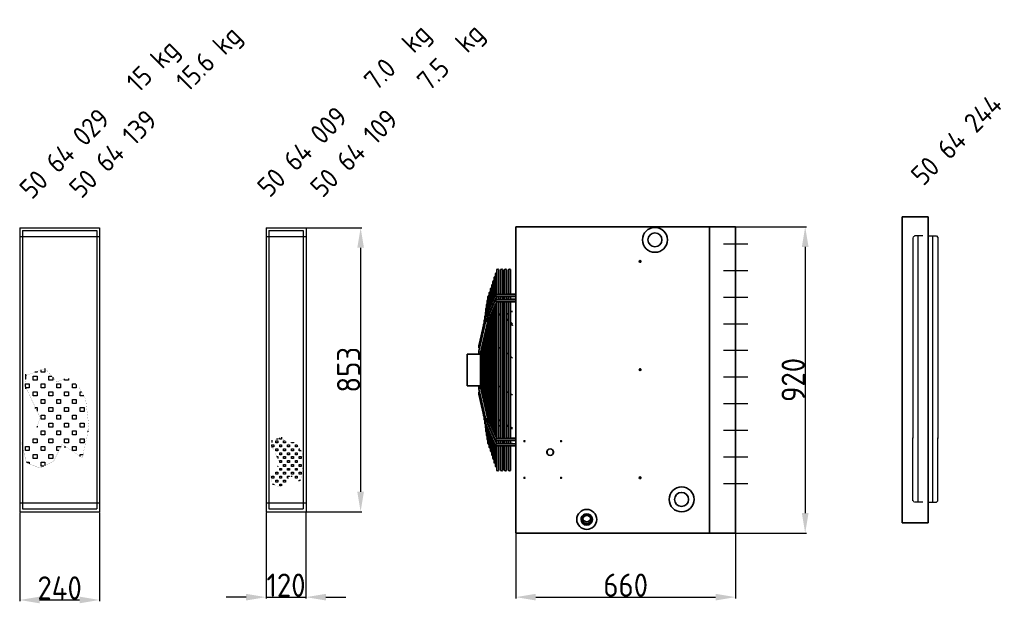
# Model space of a CAD drawing. Extents: x 1071 to 12552, y 777 to 10283.
# Tile 4 of 9: x 6776 to 9734, y 2397 to 4150. Entities that reach past the tile are written whole.
import ezdxf

# ---------------------------------------------------------------- set-up
doc = ezdxf.new("R2010")
doc.units = 0
doc.header["$LTSCALE"] = 2
doc.header["$PDMODE"] = 3
doc.header["$PDSIZE"] = 0.5
doc.linetypes.add('HIDDEN', pattern=[0.375, 0.25, -0.125])
doc.layers.get('DEFPOINTS').update_dxf_attribs({"linetype": 'CONTINUOUS'})
for name, color, linetype in [('DIMENSIONS', 5, 'CONTINUOUS'), ('HIDDEN', 4, 'HIDDEN'), ('MARK BV', 7, 'CONTINUOUS'), ('TEXT', 5, 'CONTINUOUS')]:
    doc.layers.add(name, color=color, linetype=linetype)
doc.layers.add('Visible', color=7, linetype='CONTINUOUS', lineweight=35)
doc.styles.get("Standard").update_dxf_attribs({"font": 'ISOCP'})
doc.dimstyles.new('STANDARD$0', dxfattribs={"dimscale": 5, "dimtxt": 3, "dimasz": 3, "dimexe": 2, "dimexo": 1, "dimgap": 0.5, "dimtad": 1, "dimdec": 1, "dimdsep": 46, "dimtxsty": 'Standard', "dimcen": -1, "dimclrd": 256, "dimclre": 256, "dimclrt": 256, "dimadec": 0, "dimazin": 0, "dimtfac": 1, "dimtdec": 0, "dimtmove": 0, "dimatfit": 3, "dimfxl": 0, "dimtvp": 0.75, "dimtolj": 1, "dimtzin": 0, "dimarcsym": 0})

# ---------------------------------------------------------------- blocks, each defined once
blk = doc.blocks.new('*D55')
at = {"layer": 'DEFPOINTS', "color": 0}
for p in [(8872.7, 3527.9), (8872.7, 2607.9), (9135.6, 2607.9)]:
    blk.add_point(p, dxfattribs=at)
at = {"layer": 'DIMENSIONS', "lineweight": -2}
for p, q in [((8874.7, 3527.9), (9139.6, 3527.9)), ((9135.6, 3467.9), (9135.6, 2667.9)), ((8874.7, 2607.9), (9139.6, 2607.9))]:
    blk.add_line(p, q, dxfattribs=at)
at = {"layer": 'DIMENSIONS'}
for points in [[(9125.6, 3467.9), (9145.6, 3467.9), (9135.6, 3527.9)], [(9125.6, 2667.9), (9145.6, 2667.9), (9135.6, 2607.9)]]:
    blk.add_solid(points, dxfattribs=at)
at = {"layer": 'DIMENSIONS', "insert": (9099.6, 3067.9), "char_height": 70, "attachment_point": 5, "rotation": 90}
blk.add_mtext('\\A1;920', dxfattribs=at)
blk = doc.blocks.new('*D63')
at = {"layer": 'DEFPOINTS', "color": 0}
for p in [(7636.1, 3525.1), (7636.1, 2672.1), (7800.2, 2672.1)]:
    blk.add_point(p, dxfattribs=at)
at = {"layer": 'DIMENSIONS', "lineweight": -2}
for p, q in [((7638.1, 3525.1), (7804.2, 3525.1)), ((7800.2, 3465.1), (7800.2, 2732.1)), ((7638.1, 2672.1), (7804.2, 2672.1))]:
    blk.add_line(p, q, dxfattribs=at)
at = {"layer": 'DIMENSIONS'}
for points in [[(7790.2, 3465.1), (7810.2, 3465.1), (7800.2, 3525.1)], [(7790.2, 2732.1), (7810.2, 2732.1), (7800.2, 2672.1)]]:
    blk.add_solid(points, dxfattribs=at)
at = {"layer": 'DIMENSIONS', "insert": (7764.2, 3098.6), "char_height": 70, "attachment_point": 5, "rotation": 90}
blk.add_mtext('\\A1;853', dxfattribs=at)
blk = doc.blocks.new('*D65')
at = {"layer": 'DEFPOINTS', "color": 0}
for p in [(8266.4, 2607.9), (8926.4, 2607.9), (8926.4, 2415.3)]:
    blk.add_point(p, dxfattribs=at)
at = {"layer": 'DIMENSIONS', "lineweight": -2}
for p, q in [((8266.4, 2605.9), (8266.4, 2411.3)), ((8926.4, 2605.9), (8926.4, 2411.3)), ((8326.4, 2415.3), (8866.4, 2415.3))]:
    blk.add_line(p, q, dxfattribs=at)
at = {"layer": 'DIMENSIONS'}
for points in [[(8326.4, 2425.3), (8326.4, 2405.3), (8266.4, 2415.3)], [(8866.4, 2425.3), (8866.4, 2405.3), (8926.4, 2415.3)]]:
    blk.add_solid(points, dxfattribs=at)
at = {"layer": 'DIMENSIONS', "insert": (8596.4, 2451.3), "char_height": 70, "attachment_point": 5}
blk.add_mtext('\\A1;660', dxfattribs=at)
blk = doc.blocks.new('*D66')
at = {"layer": 'DEFPOINTS', "color": 0}
for p in [(7516.1, 2672.1), (7636.1, 2672.1), (7636.1, 2415.3)]:
    blk.add_point(p, dxfattribs=at)
at = {"layer": 'DIMENSIONS', "lineweight": -2}
for p, q in [((7516.1, 2670.1), (7516.1, 2411.3)), ((7636.1, 2670.1), (7636.1, 2411.3)), ((7456.1, 2415.3), (7396.1, 2415.3)), ((7516.1, 2415.3), (7636.1, 2415.3)), ((7696.1, 2415.3), (7756.1, 2415.3))]:
    blk.add_line(p, q, dxfattribs=at)
at = {"layer": 'DIMENSIONS'}
for points in [[(7456.1, 2425.3), (7456.1, 2405.3), (7516.1, 2415.3)], [(7696.1, 2425.3), (7696.1, 2405.3), (7636.1, 2415.3)]]:
    blk.add_solid(points, dxfattribs=at)
at = {"layer": 'DIMENSIONS', "insert": (7576.1, 2451.3), "char_height": 70, "attachment_point": 5}
blk.add_mtext('\\A1;120', dxfattribs=at)
blk = doc.blocks.new('*D67')
at = {"layer": 'DEFPOINTS', "color": 0}
for p in [(6776.1, 2672.1), (7016.1, 2672.1), (7016.1, 2406.8)]:
    blk.add_point(p, dxfattribs=at)
at = {"layer": 'DIMENSIONS', "lineweight": -2}
for p, q in [((6776.1, 2670.1), (6776.1, 2402.8)), ((7016.1, 2670.1), (7016.1, 2402.8)), ((6836.1, 2406.8), (6956.1, 2406.8))]:
    blk.add_line(p, q, dxfattribs=at)
at = {"layer": 'DIMENSIONS'}
for points in [[(6836.1, 2416.8), (6836.1, 2396.8), (6776.1, 2406.8)], [(6956.1, 2416.8), (6956.1, 2396.8), (7016.1, 2406.8)]]:
    blk.add_solid(points, dxfattribs=at)
at = {"layer": 'DIMENSIONS', "insert": (6896.1, 2442.8), "char_height": 70, "attachment_point": 5}
blk.add_mtext('\\A1;240', dxfattribs=at)

msp = doc.modelspace()

# ---------------------------------------------------------------- linework, layer by layer
at = {"layer": 'DIMENSIONS'}
msp.add_line((9519.36, 2700.67), (9519.36, 3500.67), dxfattribs=at)
at = {"layer": 'HIDDEN'}
for p, q in [((6776.12, 3498.55), (7016.12, 3498.55)), ((7516.12, 3498.55), (7636.12, 3498.55)), ((9463.86, 3500.67), (9459.36, 3496.17)), ((9459.36, 3496.17), (9459.36, 2892)), ((9488.86, 3500.67), (9463.86, 3500.67)), ((9474.36, 3500.67), (9474.36, 2700.67)), ((8889.86, 3477.06), (8926.36, 3477.06)), ((8889.86, 3397.06), (8926.36, 3397.06)), ((8889.86, 3317.06), (8926.36, 3317.06)), ((8889.86, 3237.06), (8926.36, 3237.06)), ((8889.86, 3157.06), (8926.36, 3157.06)), ((8889.88, 3077.06), (8926.36, 3077.06)), ((8889.86, 2997.06), (8926.36, 2997.06)), ((8889.86, 2917.06), (8926.36, 2917.06)), ((9459.36, 2705.17), (9459.36, 2894)), ((8889.86, 2837.06), (8926.36, 2837.06)), ((8889.86, 2757.06), (8926.36, 2757.06)), ((6776.12, 2698.55), (7016.12, 2698.55)), ((7516.12, 2698.55), (7636.12, 2698.55)), ((9463.86, 2700.67), (9459.36, 2705.17)), ((9488.86, 2700.67), (9463.86, 2700.67))]:
    msp.add_line(p, q, dxfattribs=at)
at = {"layer": 'MARK BV'}
for p, q in [((6776.12, 3525.05), (7016.12, 3525.05)), ((6776.12, 3525.05), (6776.12, 2672.05)), ((7016.12, 3525.05), (7016.12, 2672.05)), ((7516.12, 3525.05), (7636.12, 3525.05)), ((7516.12, 3525.05), (7516.12, 2672.05)), ((7636.12, 3525.05), (7636.12, 2672.05)), ((6784.62, 3516.55), (7007.62, 3516.55)), ((6784.62, 3516.55), (6784.62, 2680.55)), ((7007.62, 3516.55), (7007.62, 2680.55)), ((7524.62, 3516.55), (7627.62, 3516.55)), ((7524.62, 3516.55), (7524.62, 2680.55)), ((7627.62, 3516.55), (7627.62, 2680.55)), ((9504.86, 3500.67), (9529.86, 3500.67)), ((9529.86, 3500.67), (9534.36, 3496.17)), ((9534.36, 3496.17), (9534.36, 2892)), ((8926.36, 3477.06), (8962.86, 3477.06)), ((8926.36, 3397.06), (8962.86, 3397.06)), ((8926.36, 3317.06), (8962.86, 3317.06)), ((8926.36, 3237.06), (8962.86, 3237.06)), ((8926.36, 3157.06), (8962.86, 3157.06)), ((6793.65, 3084.93), (6793.65, 3070.23)), ((6816.69, 3067.54), (6816.69, 3079.3)), ((6816.69, 3079.3), (6828.45, 3079.3)), ((6828.45, 3091.06), (6821.2, 3091.06)), ((6828.45, 3093.7), (6828.45, 3091.06)), ((6828.45, 3079.3), (6828.45, 3067.54)), ((6840.21, 3091.06), (6840.21, 3097.98)), ((6851.97, 3091.06), (6840.21, 3091.06)), ((6851.97, 3102.82), (6851.97, 3091.06)), ((6863.73, 3067.54), (6863.73, 3079.3)), ((6863.73, 3079.3), (6872.76, 3079.3)), ((6875.49, 3076.18), (6875.49, 3067.54)), ((8926.38, 3077.06), (8962.86, 3077.06)), ((6793.17, 3048.67), (6793.17, 3055.78)), ((6793.17, 3055.78), (6804.93, 3055.78)), ((6793.65, 3047.67), (6793.65, 3040.83)), ((6804.93, 3055.78), (6804.93, 3044.02)), ((6828.45, 3067.54), (6816.69, 3067.54)), ((6840.21, 3044.02), (6840.21, 3055.78)), ((6840.21, 3055.78), (6851.97, 3055.78)), ((6851.97, 3055.78), (6851.97, 3044.02)), ((6875.49, 3067.54), (6863.73, 3067.54)), ((6887.25, 3044.02), (6887.25, 3055.78)), ((6887.25, 3055.78), (6899.01, 3055.78)), ((6899.01, 3055.78), (6899.01, 3044.02)), ((6910.77, 3067.54), (6910.77, 3071.02)), ((6922.53, 3067.54), (6910.77, 3067.54)), ((6922.53, 3072.04), (6922.53, 3067.54)), ((6934.29, 3044.02), (6934.29, 3055.78)), ((6934.29, 3055.78), (6944.76, 3055.78)), ((6946.05, 3054.49), (6946.05, 3044.02)), ((6804.93, 3044.02), (6795.37, 3044.02)), ((6816.69, 3020.5), (6816.69, 3032.26)), ((6816.69, 3032.26), (6828.45, 3032.26)), ((6828.45, 3020.5), (6816.69, 3020.5)), ((6828.45, 3032.26), (6828.45, 3020.5)), ((6851.97, 3044.02), (6840.21, 3044.02)), ((6863.73, 3020.5), (6863.73, 3032.26)), ((6863.73, 3032.26), (6875.49, 3032.26)), ((6875.49, 3020.5), (6863.73, 3020.5)), ((6875.49, 3032.26), (6875.49, 3020.5)), ((6899.01, 3044.02), (6887.25, 3044.02)), ((6910.77, 3020.5), (6910.77, 3032.26)), ((6910.77, 3032.26), (6922.53, 3032.26)), ((6922.53, 3020.5), (6910.77, 3020.5)), ((6922.53, 3032.26), (6922.53, 3020.5)), ((6946.05, 3044.02), (6934.29, 3044.02)), ((6957.81, 3020.5), (6957.81, 3032.26)), ((6957.81, 3032.26), (6962.09, 3032.26)), ((6968.8, 3020.5), (6957.81, 3020.5)), ((6840.21, 2996.98), (6840.21, 3008.74)), ((6840.21, 3008.74), (6851.97, 3008.74)), ((6851.97, 2996.98), (6840.21, 2996.98)), ((6851.97, 3008.74), (6851.97, 2996.98)), ((6887.25, 2996.98), (6887.25, 3008.74)), ((6887.25, 3008.74), (6899.01, 3008.74)), ((6899.01, 2996.98), (6887.25, 2996.98)), ((6899.01, 3008.74), (6899.01, 2996.98)), ((6934.29, 2996.98), (6934.29, 3008.74)), ((6934.29, 3008.74), (6946.05, 3008.74)), ((6946.05, 2996.98), (6934.29, 2996.98)), ((6946.05, 3008.74), (6946.05, 2996.98)), ((8926.36, 2997.06), (8962.86, 2997.06)), ((6823.05, 2985.56), (6823.05, 2982.03)), ((6823.2, 2985.22), (6828.45, 2985.22)), ((6828.45, 2985.22), (6828.45, 2974.14)), ((6840.21, 2949.94), (6840.21, 2961.7)), ((6840.21, 2961.7), (6851.97, 2961.7)), ((6851.97, 2961.7), (6851.97, 2949.94)), ((6863.73, 2973.46), (6863.73, 2985.22)), ((6863.73, 2985.22), (6875.49, 2985.22)), ((6875.49, 2973.46), (6863.73, 2973.46)), ((6875.49, 2985.22), (6875.49, 2973.46)), ((6887.25, 2949.94), (6887.25, 2961.7)), ((6887.25, 2961.7), (6899.01, 2961.7)), ((6899.01, 2961.7), (6899.01, 2949.94)), ((6910.77, 2973.46), (6910.77, 2985.22)), ((6910.77, 2985.22), (6922.53, 2985.22)), ((6922.53, 2973.46), (6910.77, 2973.46)), ((6922.53, 2985.22), (6922.53, 2973.46)), ((6934.29, 2949.94), (6934.29, 2961.7)), ((6934.29, 2961.7), (6946.05, 2961.7)), ((6946.05, 2961.7), (6946.05, 2949.94)), ((6957.81, 2973.46), (6957.81, 2985.22)), ((6957.81, 2985.22), (6969.57, 2985.22)), ((6969.57, 2973.46), (6957.81, 2973.46)), ((6969.57, 2985.22), (6969.57, 2973.46)), ((6828.45, 2928.82), (6828.45, 2926.42)), ((6851.97, 2949.94), (6840.21, 2949.94)), ((6863.73, 2926.42), (6863.73, 2938.18)), ((6863.73, 2938.18), (6875.49, 2938.18)), ((6875.49, 2938.18), (6875.49, 2926.42)), ((6899.01, 2949.94), (6887.25, 2949.94)), ((6910.77, 2926.42), (6910.77, 2938.18)), ((6910.77, 2938.18), (6922.53, 2938.18)), ((6922.53, 2938.18), (6922.53, 2926.42)), ((6946.05, 2949.94), (6934.29, 2949.94)), ((6957.81, 2926.42), (6957.81, 2938.18)), ((6957.81, 2938.18), (6969.57, 2938.18)), ((6969.57, 2938.18), (6969.57, 2926.42)), ((6828.45, 2926.42), (6827.65, 2926.42)), ((6840.21, 2902.9), (6840.21, 2914.66)), ((6840.21, 2914.66), (6851.97, 2914.66)), ((6851.97, 2902.9), (6840.21, 2902.9)), ((6851.97, 2914.66), (6851.97, 2902.9)), ((6875.49, 2926.42), (6863.73, 2926.42)), ((6887.25, 2902.9), (6887.25, 2914.66)), ((6887.25, 2914.66), (6899.01, 2914.66)), ((6899.01, 2902.9), (6887.25, 2902.9)), ((6899.01, 2914.66), (6899.01, 2902.9)), ((6922.53, 2926.42), (6910.77, 2926.42)), ((6934.29, 2902.9), (6934.29, 2914.66)), ((6934.29, 2914.66), (6946.05, 2914.66)), ((6946.05, 2902.9), (6934.29, 2902.9)), ((6946.05, 2914.66), (6946.05, 2902.9)), ((6969.57, 2926.42), (6957.81, 2926.42)), ((6981.33, 2911.84), (6981.33, 2914.66)), ((6981.33, 2914.66), (6981.96, 2914.66)), ((8926.36, 2917.06), (8962.86, 2917.06)), ((6816.69, 2879.38), (6816.69, 2891.14)), ((6816.69, 2891.14), (6828.45, 2891.14)), ((6828.45, 2879.38), (6816.69, 2879.38)), ((6828.45, 2891.14), (6828.45, 2879.38)), ((6863.73, 2879.38), (6863.73, 2891.14)), ((6863.73, 2891.14), (6875.49, 2891.14)), ((6875.49, 2879.38), (6863.73, 2879.38)), ((6875.49, 2891.14), (6875.49, 2879.38)), ((6910.77, 2879.38), (6910.77, 2891.14)), ((6910.77, 2891.14), (6922.53, 2891.14)), ((6922.53, 2879.38), (6910.77, 2879.38)), ((6911.25, 2868.92), (6911.25, 2864.43)), ((6922.53, 2891.14), (6922.53, 2879.38)), ((6957.81, 2879.38), (6957.81, 2891.14)), ((6957.81, 2891.14), (6969.57, 2891.14)), ((6969.57, 2879.38), (6957.81, 2879.38)), ((6969.57, 2891.14), (6969.57, 2879.38)), ((7533.53, 2869.24), (7533.53, 2872.8)), ((7533.53, 2872.8), (7539.41, 2872.8)), ((7533.77, 2887.37), (7533.77, 2880.02)), ((7539.41, 2872.8), (7539.41, 2866.92)), ((7545.29, 2878.68), (7545.29, 2884.56)), ((7545.29, 2884.56), (7551.17, 2884.56)), ((7551.17, 2878.68), (7545.29, 2878.68)), ((7551.17, 2890.44), (7547.54, 2890.44)), ((7551.17, 2891.76), (7551.17, 2890.44)), ((7551.17, 2884.56), (7551.17, 2878.68)), ((7557.05, 2890.44), (7557.05, 2893.9)), ((7562.93, 2890.44), (7557.05, 2890.44)), ((7557.05, 2866.92), (7557.05, 2872.8)), ((7557.05, 2872.8), (7562.93, 2872.8)), ((7562.93, 2896.32), (7562.93, 2890.44)), ((7562.93, 2872.8), (7562.93, 2866.92)), ((7568.81, 2878.68), (7568.81, 2884.56)), ((7568.81, 2884.56), (7573.32, 2884.56)), ((7574.69, 2878.68), (7568.81, 2878.68)), ((7574.69, 2883), (7574.69, 2878.68)), ((7580.57, 2866.92), (7580.57, 2872.8)), ((7580.57, 2872.8), (7586.45, 2872.8)), ((7586.45, 2872.8), (7586.45, 2866.92)), ((7592.33, 2878.68), (7592.33, 2880.41)), ((7598.21, 2878.68), (7592.33, 2878.68)), ((7598.21, 2880.92), (7598.21, 2878.68)), ((7604.09, 2866.92), (7604.09, 2872.8)), ((7604.09, 2872.8), (7609.32, 2872.8)), ((7609.97, 2872.15), (7609.97, 2866.92)), ((9534.36, 2705.17), (9534.36, 2894)), ((6793.17, 2855.86), (6793.17, 2867.62)), ((6793.17, 2867.62), (6804.93, 2867.62)), ((6804.93, 2855.86), (6793.17, 2855.86)), ((6804.93, 2867.62), (6804.93, 2855.86)), ((6816.69, 2832.34), (6816.69, 2844.1)), ((6816.69, 2844.1), (6828.45, 2844.1)), ((6828.45, 2844.1), (6828.45, 2832.34)), ((6840.21, 2855.86), (6840.21, 2867.62)), ((6840.21, 2867.62), (6851.97, 2867.62)), ((6851.97, 2855.86), (6840.21, 2855.86)), ((6851.97, 2867.62), (6851.97, 2855.86)), ((6863.73, 2832.34), (6863.73, 2844.1)), ((6863.73, 2844.1), (6875.49, 2844.1)), ((6875.49, 2844.1), (6875.49, 2832.34)), ((6887.25, 2855.86), (6887.25, 2867.62)), ((6887.25, 2867.62), (6899.01, 2867.62)), ((6893.97, 2855.86), (6887.25, 2855.86)), ((6899.01, 2867.62), (6899.01, 2865.95)), ((6934.29, 2855.86), (6934.29, 2867.62)), ((6934.29, 2867.62), (6946.05, 2867.62)), ((6946.05, 2855.86), (6934.29, 2855.86)), ((6946.05, 2867.62), (6946.05, 2855.86)), ((6957.81, 2837.85), (6957.81, 2844.1)), ((6957.81, 2844.1), (6966.29, 2844.1)), ((7533.77, 2868.74), (7533.77, 2865.32)), ((7539.41, 2866.92), (7534.63, 2866.92)), ((7545.29, 2855.16), (7545.29, 2861.04)), ((7545.29, 2861.04), (7551.17, 2861.04)), ((7551.17, 2855.16), (7545.29, 2855.16)), ((7551.17, 2861.04), (7551.17, 2855.16)), ((7562.93, 2866.92), (7557.05, 2866.92)), ((7557.05, 2843.4), (7557.05, 2849.28)), ((7557.05, 2849.28), (7562.93, 2849.28)), ((7562.93, 2843.4), (7557.05, 2843.4)), ((7562.93, 2849.28), (7562.93, 2843.4)), ((7568.81, 2855.16), (7568.81, 2861.04)), ((7568.81, 2861.04), (7574.69, 2861.04)), ((7574.69, 2855.16), (7568.81, 2855.16)), ((7574.69, 2861.04), (7574.69, 2855.16)), ((7586.45, 2866.92), (7580.57, 2866.92)), ((7580.57, 2843.4), (7580.57, 2849.28)), ((7580.57, 2849.28), (7586.45, 2849.28)), ((7586.45, 2843.4), (7580.57, 2843.4)), ((7586.45, 2849.28), (7586.45, 2843.4)), ((7592.33, 2855.16), (7592.33, 2861.04)), ((7592.33, 2861.04), (7598.21, 2861.04)), ((7598.21, 2855.16), (7592.33, 2855.16)), ((7598.21, 2861.04), (7598.21, 2855.16)), ((7609.97, 2866.92), (7604.09, 2866.92)), ((7604.09, 2843.4), (7604.09, 2849.28)), ((7604.09, 2849.28), (7609.97, 2849.28)), ((7609.97, 2843.4), (7604.09, 2843.4)), ((7609.97, 2849.28), (7609.97, 2843.4)), ((7615.85, 2855.16), (7615.85, 2861.04)), ((7615.85, 2861.04), (7617.99, 2861.04)), ((7621.34, 2855.16), (7615.85, 2855.16)), ((6796.26, 2820.58), (6804.93, 2820.58)), ((6804.93, 2820.58), (6804.93, 2815.47)), ((6828.45, 2832.34), (6816.69, 2832.34)), ((6840.21, 2808.82), (6840.21, 2820.58)), ((6840.21, 2820.58), (6851.97, 2820.58)), ((6851.97, 2820.58), (6851.97, 2810.65)), ((6875.49, 2832.34), (6863.73, 2832.34)), ((7548.47, 2837.69), (7548.47, 2835.92)), ((7548.55, 2837.52), (7551.17, 2837.52)), ((7551.17, 2837.52), (7551.17, 2831.98)), ((7557.05, 2819.88), (7557.05, 2825.76)), ((7557.05, 2825.76), (7562.93, 2825.76)), ((7562.93, 2819.88), (7557.05, 2819.88)), ((7562.93, 2825.76), (7562.93, 2819.88)), ((7568.81, 2831.64), (7568.81, 2837.52)), ((7568.81, 2837.52), (7574.69, 2837.52)), ((7574.69, 2831.64), (7568.81, 2831.64)), ((7568.81, 2808.12), (7568.81, 2814)), ((7568.81, 2814), (7574.69, 2814)), ((7574.69, 2837.52), (7574.69, 2831.64)), ((7574.69, 2814), (7574.69, 2808.12)), ((7580.57, 2819.88), (7580.57, 2825.76)), ((7580.57, 2825.76), (7586.45, 2825.76)), ((7586.45, 2819.88), (7580.57, 2819.88)), ((7586.45, 2825.76), (7586.45, 2819.88)), ((7592.33, 2831.64), (7592.33, 2837.52)), ((7592.33, 2837.52), (7598.21, 2837.52)), ((7598.21, 2831.64), (7592.33, 2831.64)), ((7592.33, 2808.12), (7592.33, 2814)), ((7592.33, 2814), (7598.21, 2814)), ((7598.21, 2837.52), (7598.21, 2831.64)), ((7598.21, 2814), (7598.21, 2808.12)), ((7604.09, 2819.88), (7604.09, 2825.76)), ((7604.09, 2825.76), (7609.97, 2825.76)), ((7609.97, 2819.88), (7604.09, 2819.88)), ((7609.97, 2825.76), (7609.97, 2819.88)), ((7615.85, 2831.64), (7615.85, 2837.52)), ((7615.85, 2837.52), (7621.73, 2837.52)), ((7621.73, 2831.64), (7615.85, 2831.64)), ((7615.85, 2808.12), (7615.85, 2814)), ((7615.85, 2814), (7621.73, 2814)), ((7621.73, 2837.52), (7621.73, 2831.64)), ((7621.73, 2814), (7621.73, 2808.12)), ((8926.36, 2837.06), (8962.86, 2837.06)), ((6848.33, 2808.82), (6840.21, 2808.82)), ((7545.29, 2784.6), (7545.29, 2790.48)), ((7545.29, 2790.48), (7551.17, 2790.48)), ((7551.17, 2784.6), (7545.29, 2784.6)), ((7551.17, 2808.12), (7550.77, 2808.12)), ((7551.17, 2809.31), (7551.17, 2808.12)), ((7551.17, 2790.48), (7551.17, 2784.6)), ((7557.05, 2796.36), (7557.05, 2802.24)), ((7557.05, 2802.24), (7562.93, 2802.24)), ((7562.93, 2796.36), (7557.05, 2796.36)), ((7562.93, 2802.24), (7562.93, 2796.36)), ((7574.69, 2808.12), (7568.81, 2808.12)), ((7568.81, 2784.6), (7568.81, 2790.48)), ((7568.81, 2790.48), (7574.69, 2790.48)), ((7574.69, 2784.6), (7568.81, 2784.6)), ((7574.69, 2790.48), (7574.69, 2784.6)), ((7580.57, 2796.36), (7580.57, 2802.24)), ((7580.57, 2802.24), (7586.45, 2802.24)), ((7586.45, 2796.36), (7580.57, 2796.36)), ((7586.45, 2802.24), (7586.45, 2796.36)), ((7598.21, 2808.12), (7592.33, 2808.12)), ((7592.33, 2784.6), (7592.33, 2790.48)), ((7592.33, 2790.48), (7598.21, 2790.48)), ((7598.21, 2784.6), (7592.33, 2784.6)), ((7598.21, 2790.48), (7598.21, 2784.6)), ((7604.09, 2796.36), (7604.09, 2802.24)), ((7604.09, 2802.24), (7609.97, 2802.24)), ((7609.97, 2796.36), (7604.09, 2796.36)), ((7609.97, 2802.24), (7609.97, 2796.36)), ((7621.73, 2808.12), (7615.85, 2808.12)), ((7615.85, 2784.6), (7615.85, 2790.48)), ((7615.85, 2790.48), (7621.73, 2790.48)), ((7621.73, 2784.6), (7615.85, 2784.6)), ((7621.73, 2790.48), (7621.73, 2784.6)), ((7627.61, 2800.83), (7627.61, 2802.24)), ((7627.61, 2802.24), (7627.92, 2802.24)), ((7533.53, 2772.84), (7533.53, 2778.72)), ((7533.53, 2778.72), (7539.41, 2778.72)), ((7539.41, 2772.84), (7533.53, 2772.84)), ((7535.07, 2755.2), (7539.41, 2755.2)), ((7539.41, 2778.72), (7539.41, 2772.84)), ((7539.41, 2755.2), (7539.41, 2752.64)), ((7545.29, 2761.08), (7545.29, 2766.96)), ((7545.29, 2766.96), (7551.17, 2766.96)), ((7551.17, 2761.08), (7545.29, 2761.08)), ((7551.17, 2766.96), (7551.17, 2761.08)), ((7557.05, 2772.84), (7557.05, 2778.72)), ((7557.05, 2778.72), (7562.93, 2778.72)), ((7562.93, 2772.84), (7557.05, 2772.84)), ((7557.05, 2749.32), (7557.05, 2755.2)), ((7557.05, 2755.2), (7562.93, 2755.2)), ((7562.93, 2778.72), (7562.93, 2772.84)), ((7562.93, 2755.2), (7562.93, 2750.23)), ((7568.81, 2761.08), (7568.81, 2766.96)), ((7568.81, 2766.96), (7574.69, 2766.96)), ((7574.69, 2761.08), (7568.81, 2761.08)), ((7574.69, 2766.96), (7574.69, 2761.08)), ((7580.57, 2772.84), (7580.57, 2778.72)), ((7580.57, 2778.72), (7586.45, 2778.72)), ((7583.93, 2772.84), (7580.57, 2772.84)), ((7586.45, 2778.72), (7586.45, 2777.88)), ((7592.57, 2779.36), (7592.57, 2777.12)), ((7604.09, 2772.84), (7604.09, 2778.72)), ((7604.09, 2778.72), (7609.97, 2778.72)), ((7609.97, 2772.84), (7604.09, 2772.84)), ((7609.97, 2778.72), (7609.97, 2772.84)), ((7615.85, 2763.83), (7615.85, 2766.96)), ((7615.85, 2766.96), (7620.09, 2766.96)), ((8926.36, 2757.06), (8962.86, 2757.06)), ((7561.11, 2749.32), (7557.05, 2749.32)), ((9504.86, 2700.67), (9529.86, 2700.67)), ((9529.86, 2700.67), (9534.36, 2705.17)), ((6776.12, 2672.05), (7016.12, 2672.05)), ((6784.62, 2680.55), (7007.62, 2680.55)), ((7516.12, 2672.05), (7636.12, 2672.05)), ((7524.62, 2680.55), (7627.62, 2680.55))]:
    msp.add_line(p, q, dxfattribs=at)
for points, const_width in [([(6928.52, 3072.04), (6953.85, 3046.69), (6974.12, 3011.19), (6984.25, 2925), (6963.98, 2833.74), (6903.18, 2874.3), (6877.85, 2823.59), (6837.31, 2803.31), (6796.78, 2818.52), (6781.58, 2879.37), (6827.18, 2925), (6837.31, 2955.42), (6791.71, 3051.76), (6796.78, 3082.18), (6852.51, 3102.46), (6887.98, 3061.9), (6913.32, 3072.04)], 0.392), ([(7601.2, 2880.92), (7613.87, 2868.25), (7624, 2850.5), (7629.07, 2807.41), (7618.94, 2761.77), (7588.53, 2782.05), (7575.87, 2756.7), (7555.6, 2746.56), (7535.33, 2754.17), (7527.73, 2784.59), (7550.53, 2807.41), (7555.6, 2822.62), (7532.8, 2870.78), (7535.33, 2885.99), (7563.2, 2896.13), (7580.93, 2875.85), (7593.6, 2880.92)], 0.196)]:
    msp.add_lwpolyline(points, close=True, dxfattribs=dict(at, const_width=const_width))
at = {"layer": 'Visible'}
for p, q in [((9504.86, 3558.55), (9426.36, 3558.55)), ((9426.36, 2638.55), (9426.36, 3558.55)), ((9504.86, 3558.55), (9504.86, 2638.55)), ((8926.36, 3527.94), (8266.36, 3527.94)), ((8266.36, 3527.94), (8266.36, 2688.94)), ((8847.86, 2607.94), (8847.86, 3527.94)), ((8926.36, 3527.94), (8926.36, 2607.94)), ((8201.36, 3375.14), (8201.36, 3315.75)), ((8205.11, 3386.54), (8205.11, 3323.9)), ((8208.86, 3397.94), (8208.86, 3324.42)), ((8214.86, 3324.42), (8214.86, 3397.94)), ((8220.86, 3397.94), (8220.86, 3324.42)), ((8226.86, 3324.42), (8226.86, 3397.94)), ((8232.86, 3397.94), (8232.86, 3324.42)), ((8238.86, 3324.42), (8238.86, 3397.94)), ((8244.86, 3397.94), (8244.86, 3324.42)), ((8250.86, 3324.42), (8250.86, 3397.94)), ((8193.86, 3352.35), (8193.86, 3299.44)), ((8197.61, 3363.75), (8197.61, 3307.59)), ((8176.88, 3262.56), (8205.19, 3324.07)), ((8182.47, 3260.34), (8209.2, 3318.42)), ((8182.6, 3318.15), (8182.6, 3274.99)), ((8186.35, 3329.55), (8186.35, 3283.14)), ((8190.1, 3340.95), (8190.1, 3291.29)), ((8205.74, 3324.42), (8266.36, 3324.42)), ((8208.81, 3318.42), (8266.36, 3318.42)), ((8208.86, 3317.7), (8208.86, 3308.82)), ((8214.86, 3325.76), (8220.86, 3325.76)), ((8214.86, 3308.82), (8214.86, 3318.42)), ((8220.86, 3318.42), (8220.86, 3308.82)), ((8226.86, 3325.76), (8232.86, 3325.76)), ((8226.86, 3308.82), (8226.86, 3318.42)), ((8232.86, 3318.42), (8232.86, 3308.82)), ((8238.86, 3325.76), (8244.86, 3325.76)), ((8238.86, 3308.82), (8238.86, 3318.42)), ((8244.86, 3325.76), (8266.36, 3325.76)), ((8244.86, 3318.42), (8244.86, 3308.82)), ((8250.86, 3308.82), (8250.86, 3318.42)), ((8176.88, 3246.96), (8205.19, 3308.47)), ((8178.7, 3294.06), (8178.7, 3266.52)), ((8180.65, 3306.11), (8180.65, 3270.75)), ((8182.47, 3244.74), (8209.2, 3302.82)), ((8193.86, 3285.09), (8193.86, 3283.84)), ((8197.61, 3293.24), (8197.61, 3291.99)), ((8201.36, 3301.39), (8201.36, 3300.14)), ((8201.36, 3285.79), (8201.36, 2908.78)), ((8205.11, 3309.54), (8205.11, 3308.29)), ((8205.11, 3293.94), (8205.11, 2900.57)), ((8205.74, 3308.82), (8266.36, 3308.82)), ((8208.81, 3302.82), (8266.36, 3302.82)), ((8208.86, 3302.09), (8208.86, 2892.37)), ((8214.86, 3310.26), (8220.86, 3310.26)), ((8214.86, 2891.63), (8214.86, 3302.82)), ((8220.86, 3302.82), (8220.86, 2891.63)), ((8226.86, 3310.26), (8232.86, 3310.26)), ((8226.86, 2891.63), (8226.86, 3302.82)), ((8232.86, 3302.82), (8232.86, 2891.63)), ((8238.86, 3310.26), (8244.86, 3310.26)), ((8238.86, 2891.63), (8238.86, 3302.82)), ((8244.86, 3302.82), (8244.86, 2891.63)), ((8250.86, 3310.26), (8266.36, 3310.26)), ((8250.86, 2891.63), (8250.86, 3302.82)), ((8155.21, 3169.91), (8176.79, 3262.29)), ((8172.86, 3257.93), (8172.86, 3245.46)), ((8174.81, 3269.98), (8174.81, 3253.8)), ((8176.76, 3282.02), (8176.76, 3262.14)), ((8181.93, 3257.93), (8182.53, 3260.48)), ((8182.6, 3260.63), (8182.6, 3259.38)), ((8186.35, 3268.78), (8186.35, 3267.53)), ((8190.1, 3276.94), (8190.1, 3275.68)), ((8190.1, 3261.33), (8190.1, 2933.39)), ((8193.86, 3269.48), (8193.86, 2925.19)), ((8197.61, 3277.63), (8197.61, 2916.98)), ((8155.21, 3154.31), (8176.79, 3246.68)), ((8161.13, 3153.28), (8182.53, 3244.87)), ((8167.58, 3223.55), (8168.96, 3229.52)), ((8168.96, 3233.85), (8168.96, 3228.78)), ((8170.59, 3236.51), (8170.91, 3237.92)), ((8170.91, 3245.89), (8170.91, 3237.12)), ((8178.7, 3228.5), (8178.7, 2966.44)), ((8180.65, 3236.84), (8180.65, 2958.04)), ((8182.6, 3245.03), (8182.6, 2949.8)), ((8186.35, 3253.18), (8186.35, 2941.6)), ((8155.21, 3170.27), (8167.02, 3221.13)), ((8167.02, 3221.8), (8167.02, 3220.45)), ((8170.91, 3195.14), (8170.91, 3000.01)), ((8172.86, 3203.48), (8172.86, 2991.61)), ((8174.81, 3211.82), (8174.81, 2983.22)), ((8176.76, 3220.16), (8176.76, 2974.83)), ((8155.17, 3169.57), (8155.17, 3169.93)), ((8155.17, 3165.15), (8155.17, 3169.57)), ((8165.07, 3170.13), (8165.07, 3025.19)), ((8167.02, 3178.46), (8167.02, 3016.79)), ((8168.96, 3186.8), (8168.96, 3008.4)), ((8119.86, 3145.44), (8119.86, 3050.44)), ((8119.86, 3145.44), (8159.86, 3145.44)), ((8155.17, 3153.97), (8155.17, 3154.43)), ((8155.17, 3149.55), (8155.17, 3153.97)), ((8155.21, 3154.76), (8157.21, 3163.36)), ((8159.86, 3047.91), (8159.86, 3147.53)), ((8161.17, 3151.49), (8161.17, 3153.45)), ((8161.17, 3151.49), (8161.17, 3043.95)), ((8163.12, 3161.79), (8163.12, 3033.58)), ((8119.86, 3050.44), (8159.86, 3050.44)), ((8155.17, 3046.34), (8155.17, 3045.9)), ((8155.17, 3041.46), (8155.17, 3045.9)), ((8155.17, 3030.73), (8155.17, 3030.4)), ((8155.17, 3030.4), (8155.17, 3025.95)), ((8155.21, 3041.12), (8176.79, 2948.15)), ((8155.21, 3025.61), (8176.79, 2932.64)), ((8161.13, 3042.14), (8182.53, 2949.95)), ((8161.17, 3041.97), (8161.17, 3043.95)), ((8167.02, 2974.75), (8167.02, 2974.08)), ((8168.96, 2966.36), (8168.96, 2962.04)), ((8170.91, 2957.97), (8170.91, 2949.99)), ((8172.86, 2949.57), (8172.86, 2937.95)), ((8174.81, 2941.18), (8174.81, 2925.9)), ((8176.76, 2932.79), (8176.76, 2913.86)), ((8176.88, 2947.88), (8205.19, 2885.97)), ((8176.88, 2932.37), (8205.19, 2870.47)), ((8178.7, 2928.39), (8178.7, 2901.82)), ((8182.02, 2936.64), (8182.53, 2934.45)), ((8182.47, 2950.08), (8209.2, 2891.63)), ((8182.47, 2934.58), (8209.2, 2876.12)), ((8182.6, 2935.37), (8182.6, 2934.29)), ((8180.65, 2924.13), (8180.65, 2889.77)), ((8182.6, 2919.86), (8182.6, 2877.73)), ((8186.35, 2927.17), (8186.35, 2926.09)), ((8186.35, 2911.66), (8186.35, 2866.33)), ((8190.1, 2918.96), (8190.1, 2917.88)), ((8190.1, 2903.46), (8190.1, 2854.93)), ((8193.86, 2910.76), (8193.86, 2909.68)), ((8197.61, 2902.55), (8197.61, 2901.48)), ((8193.86, 2895.25), (8193.86, 2843.54)), ((8197.61, 2887.05), (8197.61, 2832.14)), ((8201.36, 2894.35), (8201.36, 2893.27)), ((8201.36, 2878.84), (8201.36, 2820.74)), ((8205.11, 2886.14), (8205.11, 2885.07)), ((8205.11, 2870.64), (8205.11, 2809.34)), ((8205.73, 2885.63), (8266.36, 2885.63)), ((8205.73, 2870.12), (8266.36, 2870.12)), ((8208.82, 2891.63), (8266.36, 2891.63)), ((8208.82, 2876.12), (8266.36, 2876.12)), ((8208.86, 2885.63), (8208.86, 2876.86)), ((8208.86, 2870.12), (8208.86, 2797.94)), ((8214.86, 2893.07), (8220.86, 2893.07)), ((8214.86, 2876.12), (8214.86, 2885.63)), ((8214.86, 2877.46), (8220.86, 2877.46)), ((8214.86, 2797.94), (8214.86, 2870.12)), ((8220.86, 2885.63), (8220.86, 2876.12)), ((8220.86, 2870.12), (8220.86, 2797.94)), ((8226.86, 2893.07), (8232.86, 2893.07)), ((8226.86, 2876.12), (8226.86, 2885.63)), ((8226.86, 2877.46), (8232.86, 2877.46)), ((8226.86, 2797.94), (8226.86, 2870.12)), ((8232.86, 2885.63), (8232.86, 2876.12)), ((8232.86, 2870.12), (8232.86, 2797.94)), ((8238.86, 2893.07), (8244.86, 2893.07)), ((8238.86, 2876.12), (8238.86, 2885.63)), ((8238.86, 2877.46), (8244.86, 2877.46)), ((8238.86, 2797.94), (8238.86, 2870.12)), ((8244.86, 2885.63), (8244.86, 2876.12)), ((8244.86, 2870.12), (8244.86, 2797.94)), ((8250.86, 2893.07), (8266.36, 2893.07)), ((8250.86, 2876.12), (8250.86, 2885.63)), ((8250.86, 2877.46), (8256.36, 2877.46)), ((8250.86, 2797.94), (8250.86, 2870.12)), ((8359.46, 2851.69), (8358.89, 2851.69)), ((8358.89, 2850.19), (8359.46, 2850.19)), ((8360.36, 2851.69), (8359.46, 2851.69)), ((8359.46, 2851.69), (8359.46, 2850.19)), ((8359.46, 2850.19), (8360.36, 2850.19)), ((8360.36, 2850.19), (8360.36, 2851.69)), ((8379.26, 2851.69), (8378.36, 2851.69)), ((8378.36, 2851.69), (8378.36, 2850.19)), ((8378.36, 2850.19), (8379.26, 2850.19)), ((8379.83, 2851.69), (8379.26, 2851.69)), ((8379.26, 2850.19), (8379.26, 2851.69)), ((8379.26, 2850.19), (8379.83, 2850.19)), ((8266.36, 2688.94), (8266.36, 2609.44)), ((8463.36, 2647.71), (8463.36, 2648.94)), ((8495.36, 2647.71), (8495.36, 2648.94)), ((9426.36, 2638.55), (9504.86, 2638.55)), ((8266.36, 2607.94), (8266.36, 2609.44)), ((8266.36, 2607.94), (8312.36, 2607.94)), ((8794.36, 2607.94), (8312.36, 2607.94)), ((8794.36, 2607.94), (8926.36, 2607.94))]:
    msp.add_line(p, q, dxfattribs=at)
for centre, radius in [((8684.36, 3488.94), 37.5), ((8684.36, 3488.94), 21), ((8639.86, 3423.94), 2.5), ((8639.86, 3423.94), 1.75), ((8639.86, 3098.94), 2.5), ((8639.86, 3098.94), 1.75), ((8292.36, 2883.94), 1.65), ((8402.36, 2883.94), 1.65), ((8292.36, 2773.94), 1.65), ((8402.36, 2773.94), 1.65), ((8639.86, 2773.94), 2.5), ((8639.86, 2773.94), 1.75), ((8764.36, 2708.94), 37.5), ((8764.36, 2708.94), 21), ((8479.36, 2648.94), 30)]:
    msp.add_circle(centre, radius, dxfattribs=at)
for centre, radius, start, end in [((8204.36, 3375.14), 3, 75.49447, 180), ((8208.11, 3386.54), 3, 75.49447, 180), ((8211.86, 3397.94), 3, 0, 180), ((8223.86, 3397.94), 3, 0, 180), ((8235.86, 3397.94), 3, 0, 180), ((8247.86, 3397.94), 3, 0, 180), ((8193.1, 3340.95), 3, 75.49447, 180), ((8196.86, 3352.35), 3, 75.49447, 180), ((8200.61, 3363.75), 3, 75.49447, 180), ((8185.6, 3318.15), 3, 75.49447, 180), ((8189.35, 3329.55), 3, 75.49447, 180), ((8179.76, 3282.02), 3, 110.52394, 180), ((8181.7, 3294.06), 3, 110.52394, 180), ((8183.65, 3306.11), 3, 110.52394, 180), ((8175.86, 3257.93), 3, 110.52394, 180), ((8177.81, 3269.98), 3, 110.52394, 180), ((8170.02, 3221.8), 3, 137.3999, 180), ((8171.96, 3233.85), 3, 112.99983, 180), ((8173.91, 3245.89), 3, 110.52394, 180), ((8170.02, 2974.08), 3, 180, 215.64655), ((8171.96, 2962.04), 3, 180, 242.66026), ((8173.91, 2949.99), 3, 180, 249.47606), ((8175.86, 2937.95), 3, 180, 249.47606), ((8177.81, 2925.9), 3, 180, 249.47606), ((8179.76, 2913.86), 3, 180, 249.47606), ((8181.7, 2901.82), 3, 180, 249.47606), ((8183.65, 2889.77), 3, 180, 249.47606), ((8185.6, 2877.73), 3, 180, 284.50553), ((8189.35, 2866.33), 3, 180, 284.50553), ((8193.1, 2854.93), 3, 180, 284.50553), ((8196.86, 2843.54), 3, 180, 284.50553), ((8369.36, 2850.94), 10, 4.30122, 175.69878), ((8369.36, 2850.94), 10, 184.30122, 355.69878), ((8200.61, 2832.14), 3, 180, 284.50553), ((8204.36, 2820.74), 3, 180, 284.50553), ((8208.11, 2809.34), 3, 180, 284.50553), ((8211.86, 2797.94), 3, 180, 0), ((8223.86, 2797.94), 3, 180, 0), ((8235.86, 2797.94), 3, 180, 0), ((8247.86, 2797.94), 3, 180, 0), ((8479.36, 2648.94), 17, 304.3912, 235.6088), ((8479.36, 2648.94), 12.5, 158.61761, 21.38239)]:
    msp.add_arc(centre, radius, start, end, dxfattribs=at)
for centre, major_axis, ratio, start_param, end_param in [((8207.27, 3321.42), (-1.87, 2.91), 0.3882374, 6.0394184, 8.3988255), ((8207.27, 3321.42), (1.87, -2.91), 0.3882374, 5.2572329, 6.0394184), ((8207.27, 3305.82), (-1.87, 2.91), 0.3882374, 6.0394184, 8.3988255), ((8207.27, 3305.82), (1.87, -2.91), 0.3882374, 5.2572329, 6.0394184), ((8179.68, 3261.45), (2.85, -0.98), 0.6875654, 3.0720971, 4.9439704), ((8179.68, 3261.45), (2.85, -0.98), 0.6875654, 4.9439704, 6.2136897), ((7515.62, 2749.86), (1009.09, 0), 0.7093748, 0.796952, 0.8052175), ((8944.09, 3763.19), (-1009.08, 0), 0.7093748, 0.7655749, 0.7716977), ((8944.09, 3763.19), (-1009.08, 0), 0.7093748, 0.7801874, 0.7886048), ((7515.62, 2749.86), (1009.09, 0), 0.7093748, 0.7801872, 0.7886045), ((7515.62, 3760.97), (1009.09, 0), 0.7048315, 5.4977752, 5.5029981), ((7515.62, 3760.97), (1009.09, 0), 0.7048315, 5.5114876, 5.5176101), ((8179.68, 3245.85), (2.85, -0.98), 0.6875654, 3.0720971, 4.9439704), ((8179.68, 3245.85), (2.85, -0.98), 0.6875654, 4.9439704, 6.2136897), ((8944.09, 3763.19), (-1009.08, 0), 0.7093748, 0.7969524, 0.8052177), ((7515.62, 2749.86), (1009.09, 0), 0.7093748, 0.7655752, 0.7716977), ((8158.17, 3169.4), (2.99, -0.34), 0.7046931, 3.0605497, 4.7934319), ((8158.17, 3169.76), (2.99, -0.34), 0.7001791, 2.8266072, 3.2216185), ((8158.17, 3169.4), (2.99, -0.34), 0.7046931, 4.7934319, 4.8158227), ((8158.17, 3153.79), (2.99, -0.34), 0.7046931, 3.0605497, 4.7934319), ((8158.17, 3154.25), (2.99, -0.34), 0.7001791, 2.7958858, 3.2216185), ((8158.17, 3153.79), (2.99, -0.34), 0.7046931, 4.7934319, 6.2021424), ((8158.17, 3041.63), (2.99, 0.34), 0.7001791, 1.4907705, 3.2216185), ((8158.17, 3026.12), (2.99, 0.34), 0.7001791, 1.4907705, 3.2216185), ((8158.17, 3041.63), (2.99, 0.34), 0.7001791, 0.0800259, 1.4907705), ((8158.17, 3026.12), (2.99, 0.34), 0.7001791, 1.4813034, 1.4907705), ((8179.68, 2948.98), (2.85, 0.97), 0.6831569, 1.342042, 3.2102952), ((8179.68, 2933.48), (2.85, 0.97), 0.6831569, 1.342042, 3.2102952), ((8179.68, 2948.98), (2.85, 0.97), 0.6831569, 0.0687026, 1.342042), ((8179.68, 2933.48), (2.85, 0.97), 0.6831569, 0.0687026, 1.342042), ((7515.62, 2434.91), (1009.09, 0), 0.7048315, 0.796952, 0.8052175), ((8944.09, 3441.74), (-1009.08, 0), 0.7048315, 0.7655749, 0.7716977), ((8944.09, 2432.7), (-1009.08, 0), 0.7093748, 5.5114876, 5.5176104), ((8944.09, 3441.74), (-1009.08, 0), 0.7048315, 0.7801874, 0.7886048), ((7515.62, 2434.91), (1009.09, 0), 0.7048315, 0.7801872, 0.7886045), ((8944.09, 2432.7), (-1009.08, 0), 0.7093748, 5.4997868, 5.502998), ((8944.09, 3441.74), (-1009.08, 0), 0.7048315, 0.7969524, 0.8052177), ((7515.62, 2434.91), (1009.09, 0), 0.7048315, 0.7655752, 0.7716977), ((8207.27, 2888.63), (1.87, 2.91), 0.384881, 1.0309751, 3.383957), ((8207.27, 2873.12), (1.87, 2.91), 0.384881, 1.0309751, 3.383957), ((8207.27, 2888.63), (-1.87, -2.91), 0.384881, 3.383957, 4.1725677), ((8207.27, 2873.12), (-1.87, -2.91), 0.384881, 3.383957, 4.1725677), ((8479.36, 2655.04), (-13, 0), 0.9998858, 0.3204059, 2.8211868)]:
    msp.add_ellipse(centre, major_axis=major_axis, ratio=ratio, start_param=start_param, end_param=end_param, dxfattribs=at)
for major_axis in [(16, 0), (-13, 0)]:
    msp.add_ellipse((8479.36, 2647.71), major_axis=major_axis, ratio=0.9998858, dxfattribs=at)
for points in [[(8216.57, 3267.16), (8216, 3267.58), (8215.43, 3267.98), (8214.86, 3268.36)], [(8214.86, 3265.97), (8214.86, 3265.96), (8214.87, 3265.96), (8214.87, 3265.96)], [(8243.16, 3268.12), (8243.73, 3268.53), (8244.29, 3268.93), (8244.86, 3269.31)], [(8243.16, 3245.9), (8243.73, 3245.47), (8244.29, 3245.03), (8244.86, 3244.57)], [(8244.86, 3247.09), (8244.86, 3247.09), (8244.85, 3247.09), (8244.85, 3247.1)], [(8220.86, 3162.93), (8218.86, 3164.19), (8216.86, 3165.4), (8214.86, 3166.55)], [(8232.86, 3154.63), (8230.87, 3156.13), (8228.87, 3157.57), (8226.86, 3158.97)], [(8244.86, 3144.79), (8242.88, 3146.55), (8240.87, 3148.26), (8238.86, 3149.91)], [(8256.36, 3133.7), (8254.55, 3135.59), (8252.71, 3137.43), (8250.86, 3139.22)], [(8214.86, 3050.64), (8216.85, 3048.88), (8218.85, 3047.18), (8220.86, 3045.54)], [(8226.86, 3040.84), (8228.85, 3039.36), (8230.85, 3037.92), (8232.86, 3036.54)], [(8238.87, 3032.6), (8240.86, 3031.35), (8242.86, 3030.15), (8244.87, 3029.01)], [(8250.87, 3025.77), (8252.7, 3024.83), (8254.54, 3023.93), (8256.37, 3023.09)], [(8216.57, 2948.9), (8216, 2949.31), (8215.43, 2949.75), (8214.86, 2950.21)], [(8214.86, 2947.71), (8214.86, 2947.71), (8214.87, 2947.7), (8214.87, 2947.7)], [(8216.57, 2928.72), (8216, 2928.3), (8215.43, 2927.9), (8214.86, 2927.52)], [(8244.86, 2928.95), (8244.86, 2928.96), (8244.85, 2928.96), (8244.85, 2928.96)], [(8243.16, 2927.77), (8243.73, 2927.35), (8244.29, 2926.95), (8244.86, 2926.57)]]:
    msp.add_open_spline(points, degree=3, dxfattribs=at)
for points, knots in [([(8250.86, 3272.53), (8252.6, 3273.23), (8254.26, 3273.67), (8256, 3273.87), (8256.18, 3273.88), (8256.36, 3273.9)], [1.14008282, 1.14008282, 1.14008282, 1.14008282, 1.94770386, 1.94770386, 2.04224482, 2.04224482, 2.04224482, 2.04224482]), ([(8256.36, 3236.7), (8255.13, 3238.11), (8253.86, 3239.46), (8251.99, 3241.29), (8251.43, 3241.82), (8250.86, 3242.33)], [3.86457143, 3.86457143, 3.86457143, 3.86457143, 4.43182503, 4.43182503, 4.67253917, 4.67253917, 4.67253917, 4.67253917]), ([(8250.86, 3238.85), (8252.6, 3236.94), (8254.26, 3234.86), (8256, 3232.42), (8256.18, 3232.16), (8256.36, 3231.9)], [1.14008282, 1.14008282, 1.14008282, 1.14008282, 1.94770386, 1.94770386, 2.04224482, 2.04224482, 2.04224482, 2.04224482]), ([(8155.17, 3165.15), (8155.17, 3164.92), (8155.25, 3164.67), (8155.55, 3164.2), (8155.78, 3163.99), (8156.32, 3163.65), (8156.65, 3163.51), (8157.12, 3163.38), (8157.22, 3163.36), (8157.32, 3163.34)], [0.45444042, 0.45444042, 0.45444042, 0.45444042, 0.56826078, 0.56826078, 0.68208113, 0.68208113, 0.79502712, 0.79502712, 0.82472686, 0.82472686, 0.82472686, 0.82472686]), ([(8155.17, 3149.55), (8155.17, 3149.24), (8155.25, 3148.92), (8155.55, 3148.32), (8155.79, 3148.04), (8156.32, 3147.61), (8156.66, 3147.42), (8157.39, 3147.16), (8157.79, 3147.1), (8158.55, 3147.1), (8158.95, 3147.16), (8159.51, 3147.36), (8159.69, 3147.44), (8159.86, 3147.53)], [0.45353269, 0.45353269, 0.45353269, 0.45353269, 0.56776495, 0.56776495, 0.68199721, 0.68199721, 0.79498516, 0.79498516, 0.90797311, 0.90797311, 1.02096106, 1.02096106, 1.0796725, 1.0796725, 1.0796725, 1.0796725]), ([(8159.86, 3147.53), (8160.02, 3147.62), (8160.16, 3147.72), (8160.56, 3148.04), (8160.79, 3148.32), (8161.1, 3148.92), (8161.17, 3149.24), (8161.17, 3149.55)], [1.0796725, 1.0796725, 1.0796725, 1.0796725, 1.13394901, 1.13394901, 1.24818127, 1.24818127, 1.36241353, 1.36241353, 1.36241353, 1.36241353]), ([(8155.18, 3046.12), (8155.18, 3046.19), (8155.17, 3046.27), (8155.17, 3046.64), (8155.25, 3046.96), (8155.55, 3047.57), (8155.79, 3047.84), (8156.32, 3048.28), (8156.66, 3048.47), (8157.39, 3048.72), (8157.79, 3048.78), (8158.55, 3048.78), (8158.95, 3048.72), (8159.51, 3048.53), (8159.69, 3048.44), (8159.86, 3048.35)], [0.42658799, 0.42658799, 0.42658799, 0.42658799, 0.45353269, 0.45353269, 0.56776495, 0.56776495, 0.68199721, 0.68199721, 0.79498516, 0.79498516, 0.90797311, 0.90797311, 1.02096106, 1.02096106, 1.0796725, 1.0796725, 1.0796725, 1.0796725]), ([(8159.86, 3047.91), (8159.69, 3048), (8159.51, 3048.08), (8158.95, 3048.27), (8158.55, 3048.34), (8157.79, 3048.34), (8157.39, 3048.27), (8156.66, 3048.02), (8156.32, 3047.83), (8155.79, 3047.4), (8155.55, 3047.13), (8155.25, 3046.53), (8155.17, 3046.21), (8155.17, 3045.9)], [0.73627372, 0.73627372, 0.73627372, 0.73627372, 0.79498516, 0.79498516, 0.90797311, 0.90797311, 1.02096106, 1.02096106, 1.13394901, 1.13394901, 1.24818127, 1.24818127, 1.36241353, 1.36241353, 1.36241353, 1.36241353]), ([(8161.17, 3045.9), (8161.17, 3046.21), (8161.1, 3046.53), (8160.79, 3047.13), (8160.56, 3047.4), (8160.16, 3047.72), (8160.02, 3047.82), (8159.86, 3047.91)], [0.45353269, 0.45353269, 0.45353269, 0.45353269, 0.56776495, 0.56776495, 0.68199721, 0.68199721, 0.73627372, 0.73627372, 0.73627372, 0.73627372]), ([(8155.18, 3030.56), (8155.18, 3030.62), (8155.17, 3030.68), (8155.17, 3030.96), (8155.25, 3031.21), (8155.55, 3031.68), (8155.78, 3031.89), (8156.32, 3032.23), (8156.65, 3032.38), (8157.08, 3032.49), (8157.14, 3032.51), (8157.21, 3032.52)], [0.42748239, 0.42748239, 0.42748239, 0.42748239, 0.45444042, 0.45444042, 0.56826078, 0.56826078, 0.68208113, 0.68208113, 0.79502712, 0.79502712, 0.81336536, 0.81336536, 0.81336536, 0.81336536]), ([(8157.28, 3032.19), (8157.2, 3032.17), (8157.11, 3032.15), (8156.65, 3032.03), (8156.32, 3031.89), (8155.78, 3031.55), (8155.55, 3031.34), (8155.25, 3030.88), (8155.17, 3030.63), (8155.17, 3030.4)], [0.08697328, 0.08697328, 0.08697328, 0.08697328, 0.11294599, 0.11294599, 0.22589198, 0.22589198, 0.33971234, 0.33971234, 0.45353269, 0.45353269, 0.45353269, 0.45353269]), ([(8256.36, 2923.97), (8255.13, 2924.18), (8253.86, 2924.51), (8251.99, 2925.17), (8251.43, 2925.39), (8250.86, 2925.63)], [3.86457143, 3.86457143, 3.86457143, 3.86457143, 4.43182503, 4.43182503, 4.67253917, 4.67253917, 4.67253917, 4.67253917]), ([(8250.86, 2923.35), (8252.6, 2922.66), (8254.26, 2922.21), (8256, 2922.01), (8256.18, 2922), (8256.36, 2921.98)], [1.14008282, 1.14008282, 1.14008282, 1.14008282, 1.94770386, 1.94770386, 2.04224482, 2.04224482, 2.04224482, 2.04224482])]:
    msp.add_open_spline(points, degree=3, knots=knots, dxfattribs=at)

# ---------------------------------------------------------------- texts
at = {"layer": 'TEXT'}
for s, p in [('15.6 kg', (7281.87, 3930.42)), ('7.0  kg', (7847.22, 3933.7)), ('7.5  kg', (8006.27, 3932.86)), ('15 kg', (7133.1, 3928)), ('50 64 244', (9490.34, 3648.18)), ('50 64 029', (6812.66, 3607.55)), ('50 64 139', (6961.42, 3609.97)), ('50 64 009', (7526.78, 3613.25)), ('50 64 109', (7685.82, 3612.41))]:
    msp.add_text(s, height=60, rotation=45, dxfattribs=at).set_placement(p)

# ---------------------------------------------------------------- dimensions: what is measured, and where the dimension line sits
at = {"layer": 'DIMENSIONS'}
dim = msp.add_linear_dim(base=(7800.18, 2672.05), p1=(7636.12, 3525.05), p2=(7636.12, 2672.05), angle=90, dimstyle='STANDARD$0', override={"dimscale": 2, "dimtxt": 35, "dimasz": 30, "dimtvp": 7.5}, dxfattribs=at)
dim.commit()
dim.dimension.update_dxf_attribs({"geometry": '*D63', "text_midpoint": (7764.18, 3098.55)})
dim = msp.add_linear_dim(base=(9135.58, 2607.94), p1=(8872.73, 3527.94), p2=(8872.73, 2607.94), angle=90, dimstyle='STANDARD$0', override={"dimscale": 2, "dimtxt": 35, "dimasz": 30, "dimtvp": 7.5}, dxfattribs=at)
dim.commit()
dim.dimension.update_dxf_attribs({"geometry": '*D55', "text_midpoint": (9135.58, 3067.94), "dimtype": 160})
for base, p1, p2, picture, middle in [((7016.12, 2406.77), (6776.12, 2672.05), (7016.12, 2672.05), '*D67', (6896.12, 2442.78)), ((7636.12, 2415.27), (7516.12, 2672.05), (7636.12, 2672.05), '*D66', (7576.12, 2451.28)), ((8926.36, 2415.27), (8266.36, 2607.94), (8926.36, 2607.94), '*D65', (8596.36, 2451.27))]:
    dim = msp.add_linear_dim(base=base, p1=p1, p2=p2, dimstyle='STANDARD$0', override={"dimscale": 2, "dimtxt": 35, "dimasz": 30, "dimtvp": 7.5}, dxfattribs=at)
    dim.commit()
    dim.dimension.update_dxf_attribs({"geometry": picture, "text_midpoint": middle})

doc.saveas('drawing.dxf')
